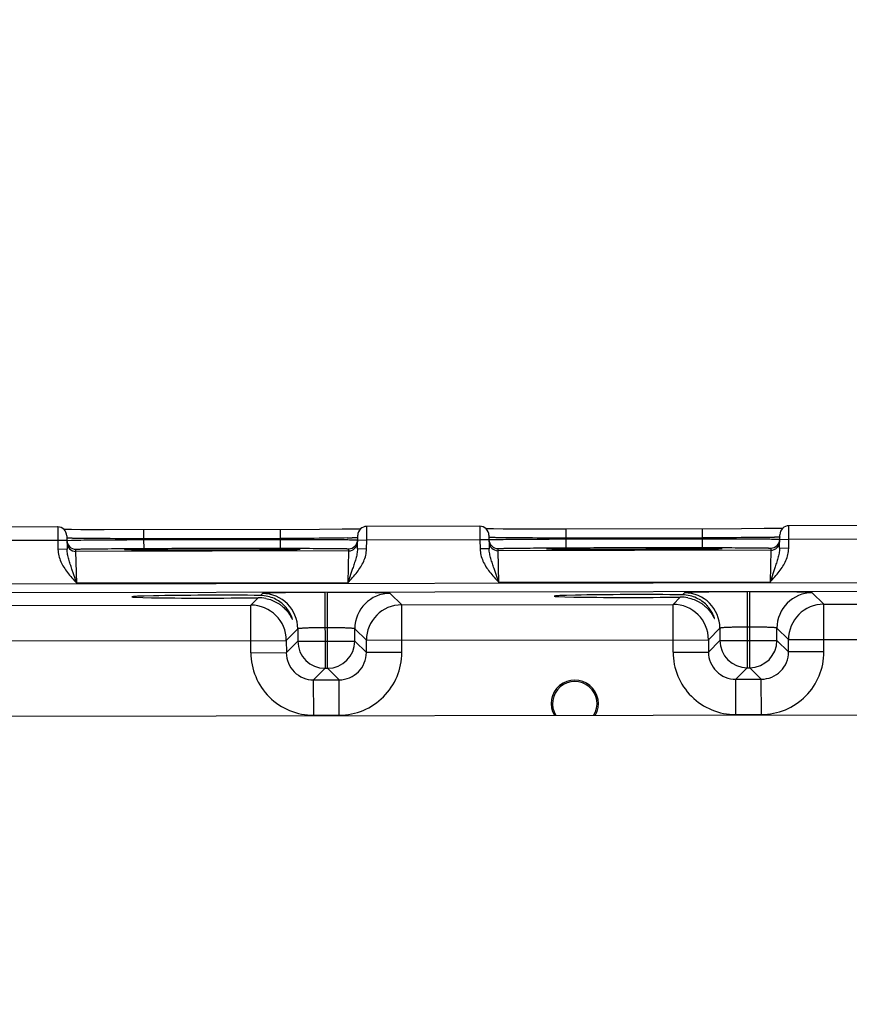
# Model space of a CAD drawing. Header units: inches. Extents: x 0 to 34, y 0 to 22.
# Tile 56 of 71: x 11.1 to 12.9, y 17.7 to 19.8. Entities that reach past the tile are written whole.
import ezdxf

# ---------------------------------------------------------------- set-up
doc = ezdxf.new("R2010")
doc.units = ezdxf.units.IN
doc.header["$LTSCALE"] = 1.87
doc.header["$MEASUREMENT"] = 0
doc.layers.get('0').update_dxf_attribs({"linetype": 'CONTINUOUS'})
doc.layers.add('DETAIL', color=7, linetype='CONTINUOUS')
doc.layers.add('DIMENSIONS', color=7, linetype='CONTINUOUS')
doc.styles.get("Standard").update_dxf_attribs({"font": 'txt', "width": 0.8})
doc.dimstyles.new('DIMSTYLE_1', dxfattribs={"dimtxt": 0.125, "dimasz": 0.18, "dimexe": 0.18, "dimexo": 0.0625, "dimgap": 0.09, "dimtad": 0, "dimtih": 1, "dimtoh": 1, "dimdec": 3, "dimzin": 4, "dimdsep": 46, "dimtxsty": 'STANDARD', "dimblk": '_FILLED', "dimblk1": '_FILLED', "dimblk2": '_FILLED', "dimcen": 0.09, "dimadec": 0, "dimazin": 0, "dimtp": 0.01, "dimtm": 0.01, "dimtfac": 1, "dimtdec": 3, "dimtofl": 0, "dimtmove": 0, "dimatfit": 3, "dimldrblk": '_FILLED', "dimfxl": 1, "dimtolj": 1, "dimtzin": 4, "dimarcsym": 0})

# ---------------------------------------------------------------- blocks, each defined once
blk = doc.blocks.new('*D32')
at = {"layer": 'DIMENSIONS', "color": 2, "linetype": 'CONTINUOUS'}
blk.add_line((16.1729, 17.6606), (16.1702, 19.3925), dxfattribs=at)
at = {"layer": 'DIMENSIONS', "color": 2, "linetype": 'CONTINUOUS', "insert": (16.1076, 19.4549), "char_height": 0.125, "width": 1.325, "attachment_point": 1, "rotation": 90.0887, "line_spacing_factor": 0.9}
blk.add_mtext('9.665{\\Ftxt.shx;\\W1.000000;\\H0.125000; }[245.5]', dxfattribs=at)
blk = doc.blocks.new('_FILLED')
at = {"color": 0, "linetype": 'BYBLOCK'}
blk.add_solid([(0, 0), (-1, 0.174), (-1, -0.174)], dxfattribs=at)
blk = doc.blocks.new('*D33')
at = {"layer": 'DIMENSIONS', "color": 2, "linetype": 'CONTINUOUS'}
blk.add_line((17.0552, 17.8194), (17.0527, 19.3938), dxfattribs=at)
at = {"layer": 'DIMENSIONS', "color": 2, "linetype": 'CONTINUOUS', "insert": (16.9901, 19.4562), "char_height": 0.125, "width": 1.525, "attachment_point": 1, "rotation": 90.0887, "line_spacing_factor": 0.9}
blk.add_mtext('10.548{\\Ftxt.shx;\\W1.000000;\\H0.125000; }[267.92]', dxfattribs=at)

msp = doc.modelspace()

# ---------------------------------------------------------------- linework, layer by layer
at = {"color": 7, "linetype": 'CONTINUOUS'}
for p, q in [((11.1763, 18.7126), (10.9273, 18.7122)), ((11.1763, 18.7126), (11.1765, 18.6826)), ((11.1949, 18.7069), (11.1902, 18.707)), ((11.2066, 18.7067), (11.1949, 18.7069)), ((11.2276, 18.7065), (11.2066, 18.7067)), ((11.2786, 18.7062), (11.2276, 18.7065)), ((11.7531, 18.707), (11.2786, 18.7062)), ((11.3664, 18.6865), (11.3664, 18.7062)), ((11.6672, 18.687), (11.6672, 18.7067)), ((11.803, 18.7074), (11.7531, 18.707)), ((11.8285, 18.7077), (11.803, 18.7074)), ((11.8396, 18.7079), (11.8285, 18.7077)), ((11.8434, 18.708), (11.8396, 18.7079)), ((11.8571, 18.6836), (11.8573, 18.7136)), ((12.1063, 18.714), (11.8573, 18.7136)), ((12.1063, 18.714), (12.1065, 18.684)), ((12.1249, 18.7083), (12.1202, 18.7084)), ((12.1366, 18.7081), (12.1249, 18.7083)), ((12.1576, 18.7079), (12.1366, 18.7081)), ((12.2085, 18.7077), (12.1576, 18.7079)), ((12.2964, 18.7076), (12.2085, 18.7077)), ((12.6831, 18.7084), (12.2964, 18.7076)), ((12.2964, 18.688), (12.2964, 18.7076)), ((12.5972, 18.6884), (12.5972, 18.7081)), ((12.733, 18.7088), (12.6831, 18.7084)), ((12.7585, 18.7091), (12.733, 18.7088)), ((12.7696, 18.7093), (12.7585, 18.7091)), ((12.7734, 18.7094), (12.7696, 18.7093)), ((12.7871, 18.6851), (12.7873, 18.7151)), ((13.0363, 18.7155), (12.7873, 18.7151)), ((11.1765, 18.6826), (10.9271, 18.6822)), ((11.1965, 18.683), (11.1765, 18.6826)), ((11.1765, 18.6826), (11.1769, 18.6628)), ((11.1963, 18.693), (11.1969, 18.6632)), ((11.1965, 18.683), (11.2067, 18.6834)), ((11.2067, 18.6834), (11.2085, 18.6834)), ((11.6672, 18.687), (11.3664, 18.6865)), ((11.3664, 18.6865), (11.3664, 18.6846)), ((11.3664, 18.6846), (11.6672, 18.6851)), ((11.3665, 18.665), (11.3664, 18.6846)), ((11.6672, 18.687), (11.6672, 18.6851)), ((11.6672, 18.6654), (11.6672, 18.6851)), ((11.8269, 18.6884), (11.8252, 18.6884)), ((11.8368, 18.6642), (11.8373, 18.6939)), ((11.8371, 18.6839), (11.8571, 18.6836)), ((11.8373, 18.6939), (11.8373, 18.6944)), ((11.8568, 18.6639), (11.8571, 18.6836)), ((12.1065, 18.684), (11.8571, 18.6836)), ((12.1265, 18.6844), (12.1065, 18.684)), ((12.1065, 18.684), (12.1069, 18.6643)), ((12.1263, 18.6944), (12.1269, 18.6646)), ((12.1265, 18.6845), (12.1367, 18.6848)), ((12.1367, 18.6848), (12.1385, 18.6849)), ((12.5972, 18.6884), (12.2964, 18.688)), ((12.2964, 18.688), (12.2964, 18.6861)), ((12.2964, 18.6861), (12.5972, 18.6865)), ((12.2965, 18.6664), (12.2964, 18.6861)), ((12.5972, 18.6884), (12.5972, 18.6865)), ((12.5972, 18.6669), (12.5972, 18.6865)), ((12.7569, 18.6899), (12.7552, 18.6898)), ((12.7668, 18.6656), (12.7673, 18.6954)), ((12.7671, 18.6854), (12.7871, 18.6851)), ((12.7868, 18.6653), (12.7871, 18.6851)), ((13.0365, 18.6855), (12.7871, 18.6851)), ((11.1969, 18.6632), (11.1769, 18.6628)), ((11.2166, 18.6587), (11.2165, 18.6634)), ((11.8171, 18.6597), (11.2166, 18.6587)), ((11.3425, 18.6623), (11.3368, 18.6625)), ((11.3575, 18.6621), (11.3425, 18.6623)), ((11.3484, 18.6649), (11.3665, 18.665)), ((11.389, 18.6619), (11.3575, 18.6621)), ((11.3665, 18.665), (11.6672, 18.6654)), ((11.4466, 18.6617), (11.389, 18.6619)), ((11.5421, 18.6617), (11.4466, 18.6617)), ((11.621, 18.6621), (11.5421, 18.6617)), ((11.6639, 18.6625), (11.621, 18.6621)), ((11.684, 18.6628), (11.6639, 18.6625)), ((11.6672, 18.6654), (11.6853, 18.6654)), ((11.6948, 18.663), (11.684, 18.6628)), ((11.7001, 18.6631), (11.6948, 18.663)), ((11.7041, 18.6632), (11.7001, 18.6631)), ((11.8171, 18.6597), (11.8156, 18.5897)), ((11.8172, 18.6644), (11.8171, 18.6597)), ((11.8568, 18.6639), (11.8368, 18.6642)), ((12.1269, 18.6646), (12.1069, 18.6643)), ((12.1466, 18.6602), (12.1465, 18.6649)), ((12.7471, 18.6611), (12.1466, 18.6602)), ((12.1483, 18.5902), (12.1466, 18.6602)), ((12.2725, 18.6638), (12.2668, 18.6639)), ((12.2875, 18.6636), (12.2725, 18.6638)), ((12.2784, 18.6664), (12.2965, 18.6664)), ((12.319, 18.6633), (12.2875, 18.6636)), ((12.2965, 18.6664), (12.5972, 18.6669)), ((12.3766, 18.6631), (12.319, 18.6633)), ((12.4721, 18.6632), (12.3766, 18.6631)), ((12.551, 18.6635), (12.4721, 18.6632)), ((12.5939, 18.6639), (12.551, 18.6635)), ((12.614, 18.6642), (12.5939, 18.6639)), ((12.5972, 18.6669), (12.6153, 18.6669)), ((12.6248, 18.6644), (12.614, 18.6642)), ((12.6301, 18.6645), (12.6248, 18.6644)), ((12.6341, 18.6647), (12.6301, 18.6645)), ((12.7471, 18.6611), (12.7456, 18.5911)), ((12.7472, 18.6658), (12.7471, 18.6611)), ((12.7868, 18.6653), (12.7668, 18.6656)), ((11.2183, 18.5887), (11.2166, 18.6587)), ((11.2183, 18.5887), (11.2077, 18.6198)), ((11.8261, 18.6207), (11.8156, 18.5897)), ((12.1483, 18.5902), (12.1377, 18.6212)), ((12.7561, 18.6221), (12.7456, 18.5911)), ((16.6156, 18.5949), (9.2254, 18.5835)), ((16.6157, 18.5759), (9.2254, 18.5645)), ((11.8156, 18.5897), (11.2183, 18.5887)), ((12.7456, 18.5911), (12.1483, 18.5902)), ((11.618, 18.5565), (11.6019, 18.5404)), ((11.6272, 18.5658), (11.623, 18.5615)), ((11.7652, 18.5683), (11.7655, 18.401)), ((11.771, 18.401), (11.7708, 18.5684)), ((11.9342, 18.5409), (11.9088, 18.5662)), ((12.548, 18.5579), (12.5319, 18.5418)), ((12.5572, 18.5672), (12.553, 18.563)), ((12.6952, 18.5698), (12.6955, 18.4024)), ((12.701, 18.4024), (12.7008, 18.5698)), ((12.8642, 18.5423), (12.8388, 18.5676)), ((11.0042, 18.5394), (11.6019, 18.5404)), ((11.6021, 18.4353), (11.6019, 18.5404)), ((11.9342, 18.5409), (12.5319, 18.5418)), ((11.9343, 18.4359), (11.9342, 18.5409)), ((12.5321, 18.4368), (12.5319, 18.5418)), ((12.8642, 18.5423), (13.4619, 18.5432)), ((12.8643, 18.4373), (12.8642, 18.5423)), ((11.7053, 18.4879), (11.68, 18.4625)), ((11.7053, 18.4879), (11.7054, 18.4609)), ((11.7709, 18.4904), (11.7653, 18.4904)), ((11.8309, 18.4611), (11.8309, 18.4881)), ((11.8563, 18.4628), (11.8309, 18.4881)), ((12.6353, 18.4893), (12.61, 18.4639)), ((12.6353, 18.4893), (12.6354, 18.4623)), ((12.7009, 18.4918), (12.6953, 18.4918)), ((12.7609, 18.4625), (12.7609, 18.4895)), ((12.7863, 18.4642), (12.7609, 18.4895)), ((12.7863, 18.4642), (13.54, 18.4654)), ((12.7863, 18.4372), (12.7863, 18.4642)), ((10.9263, 18.4613), (11.68, 18.4625)), ((11.68, 18.4625), (11.6801, 18.4355)), ((11.7054, 18.4609), (11.6801, 18.4355)), ((11.7054, 18.4609), (11.8309, 18.4611)), ((11.8309, 18.4611), (11.8563, 18.4357)), ((11.8563, 18.4628), (12.61, 18.4639)), ((11.8563, 18.4357), (11.8563, 18.4628)), ((12.61, 18.4639), (12.6101, 18.4369)), ((12.6354, 18.4623), (12.6101, 18.4369)), ((12.6354, 18.4623), (12.7609, 18.4625)), ((12.7609, 18.4625), (12.7863, 18.4372)), ((11.6021, 18.4353), (11.6801, 18.4355)), ((11.9343, 18.4359), (11.8563, 18.4357)), ((12.5321, 18.4368), (12.6101, 18.4369)), ((12.8643, 18.4373), (12.7863, 18.4372)), ((11.7655, 18.401), (11.7401, 18.3756)), ((11.7655, 18.401), (11.771, 18.401)), ((11.771, 18.401), (11.7964, 18.3757)), ((12.6955, 18.4024), (12.6701, 18.377)), ((12.6955, 18.4024), (12.701, 18.4024)), ((12.701, 18.4024), (12.7264, 18.3771)), ((11.7401, 18.3756), (11.7964, 18.3757)), ((11.7403, 18.2976), (11.7401, 18.3756)), ((11.7966, 18.2977), (11.7964, 18.3757)), ((12.6701, 18.377), (12.7264, 18.3771)), ((12.6703, 18.299), (12.6701, 18.377)), ((12.7266, 18.2991), (12.7264, 18.3771)), ((16.4507, 18.3035), (9.3641, 18.2925)), ((11.7403, 18.2976), (11.7966, 18.2977)), ((12.6703, 18.299), (12.7266, 18.2991))]:
    msp.add_line(p, q, dxfattribs=at)
for points in [[(11.3368, 18.6625), (11.3322, 18.6626), (11.3304, 18.6626), (11.3288, 18.6627), (11.3275, 18.6627), (11.3265, 18.6628), (11.3258, 18.6628), (11.3257, 18.6628)], [(11.7083, 18.6634), (11.7083, 18.6634), (11.7082, 18.6634), (11.7077, 18.6634), (11.7068, 18.6633), (11.7056, 18.6633), (11.7041, 18.6632)], [(12.2668, 18.6639), (12.2622, 18.664), (12.2604, 18.6641), (12.2588, 18.6641), (12.2575, 18.6642), (12.2565, 18.6642), (12.2558, 18.6642), (12.2557, 18.6642)], [(12.6383, 18.6649), (12.6383, 18.6649), (12.6382, 18.6649), (12.6377, 18.6648), (12.6368, 18.6648), (12.6356, 18.6647), (12.6341, 18.6647)]]:
    msp.add_lwpolyline(points, dxfattribs=at)
for centre, radius, start, end in [((11.1763, 18.6926), 0.02, 1.0905, 90.0897), ((11.8573, 18.6936), 0.02, 90.0883, 177.6525), ((12.1063, 18.694), 0.02, 1.0905, 90.0897), ((12.7873, 18.6951), 0.02, 90.0877, 179.0869), ((11.2165, 18.6834), 0.02, 181.089, 270.0889), ((11.787, 20.3709), 1.6829, 270.9338, 271.3004), ((11.8171, 18.6844), 0.02, 270.0886, 359.0884), ((12.1465, 18.6849), 0.02, 181.089, 270.0889), ((12.717, 20.3723), 1.6829, 270.9338, 271.3004), ((12.7471, 18.6858), 0.02, 270.0886, 359.0884), ((11.2166, 18.6787), 0.02, 181.0898, 270.0899), ((11.3897, 16.2228), 2.4415, 90.953, 91.0753), ((11.3803, 20.9791), 2.3171, 269.0988, 269.2277), ((11.4416, 12.7082), 5.9565, 90.52637, 90.88941), ((11.4133, 23.5583), 4.8964, 269.2487, 269.6904), ((11.537, 1.3254), 17.3396, 90.06665, 90.49625), ((11.4833, 36.0013), 17.3397, 269.6812, 270.11079), ((11.5504, 1.3254), 17.3397, 89.68119, 90.11079), ((11.4967, 36.0013), 17.3396, 270.06665, 270.49625), ((11.6204, 13.7684), 4.8965, 89.2487, 89.6904), ((11.5921, 24.6185), 5.9565, 270.52637, 270.88941), ((11.6534, 16.3475), 2.3172, 89.0988, 89.2277), ((11.644, 21.1039), 2.4415, 270.953, 271.0753), ((11.8171, 18.6797), 0.02, 270.0876, 359.0877), ((12.1466, 18.6802), 0.02, 181.0898, 270.0899), ((12.3197, 16.2242), 2.4415, 90.953, 91.0753), ((12.3103, 20.9806), 2.3171, 269.0988, 269.2277), ((12.3716, 12.7096), 5.9565, 90.52637, 90.88941), ((12.3433, 23.5597), 4.8964, 269.2487, 269.6904), ((12.467, 1.3269), 17.3396, 90.06665, 90.49625), ((12.4133, 36.0028), 17.3397, 269.6812, 270.11079), ((12.4804, 1.3268), 17.3397, 89.68119, 90.11079), ((12.4267, 36.0027), 17.3396, 270.06665, 270.49625), ((12.5504, 13.7699), 4.8965, 89.2487, 89.6904), ((12.5221, 24.62), 5.9565, 270.52637, 270.88941), ((12.5834, 16.3489), 2.3172, 89.0988, 89.2277), ((12.574, 21.1054), 2.4415, 270.953, 271.0753), ((12.7471, 18.6811), 0.02, 270.0876, 359.0877), ((11.6191, 18.4752), 0.0813, 79.0019, 90.7796), ((11.6273, 18.4877), 0.078, 0.1097, 90.0678), ((11.9089, 18.4882), 0.078, 90.1096, 180.0678), ((12.5491, 18.4766), 0.0813, 79.0019, 90.7796), ((12.5573, 18.4892), 0.078, 0.1097, 90.0678), ((12.8389, 18.4896), 0.078, 90.1096, 180.0678), ((11.602, 18.4623), 0.078, 0.1097, 90.0678), ((11.9343, 18.4629), 0.078, 90.1096, 180.0678), ((12.532, 18.4638), 0.078, 0.1097, 90.0678), ((12.8643, 18.4643), 0.078, 90.1096, 180.0678), ((11.7654, 18.461), 0.06, 180.1096, 270.0678), ((11.7709, 18.461), 0.06, 270.1097, 0.0678), ((12.6954, 18.4624), 0.06, 180.1096, 270.0678), ((12.7009, 18.4624), 0.06, 270.1097, 0.0678), ((11.74, 18.4356), 0.138, 180.0853, 270.0922), ((11.74, 18.4355), 0.06, 180.0562, 270.1232), ((11.7964, 18.4356), 0.06, 270.0562, 0.1232), ((11.7964, 18.4356), 0.138, 270.0853, 0.0922), ((12.67, 18.437), 0.138, 180.0853, 270.0922), ((12.67, 18.437), 0.06, 180.0562, 270.1232), ((12.7264, 18.437), 0.06, 270.0562, 0.1232), ((12.7264, 18.4371), 0.138, 270.0853, 0.0922), ((12.3155, 18.3231), 0.052, 330.1088, 210.0687), ((12.3155, 18.3231), 0.049, 328.0606, 212.1169)]:
    msp.add_arc(centre, radius, start, end, dxfattribs=at)
for centre in [(11.517, 18.5589), (12.447, 18.5603)]:
    msp.add_ellipse(centre, major_axis=(0.1771, 0.0003), ratio=0.017455, start_param=0.92934, end_param=5.318939, dxfattribs=at)
for points, knots in [([(11.2192, 18.6873), (11.2175, 18.6873), (11.2144, 18.6873), (11.21, 18.6874), (11.2062, 18.6875), (11.2031, 18.6876), (11.2005, 18.6876), (11.1986, 18.6877), (11.1974, 18.6878), (11.1968, 18.6878), (11.1966, 18.6879), (11.1965, 18.6879)], [0, 0, 0, 0, 0.218733, 0.411895, 0.578748, 0.718658, 0.831094, 0.915635, 0.971977, 0.989523, 1, 1, 1, 1]), ([(11.2085, 18.6834), (11.217, 18.6836), (11.2378, 18.6838), (11.2738, 18.6841), (11.318, 18.6844), (11.3498, 18.6846), (11.3664, 18.6846)], [0, 0, 0, 0, 0.160816, 0.395688, 0.683895, 1, 1, 1, 1]), ([(11.3664, 18.6865), (11.3381, 18.6866), (11.298, 18.6866), (11.2489, 18.6869), (11.2282, 18.6871), (11.2192, 18.6873)], [0, 0, 0, 0, 0.577297, 0.816457, 1, 1, 1, 1]), ([(11.8144, 18.6882), (11.8054, 18.688), (11.7847, 18.6878), (11.7356, 18.6873), (11.6955, 18.6871), (11.6672, 18.687)], [0, 0, 0, 0, 0.183538, 0.422697, 1, 1, 1, 1]), ([(11.6672, 18.6851), (11.678, 18.6851), (11.6993, 18.6851), (11.7303, 18.685), (11.7548, 18.6849), (11.773, 18.6848), (11.7852, 18.6848), (11.7964, 18.6847), (11.8063, 18.6846), (11.815, 18.6845), (11.8223, 18.6844), (11.8274, 18.6844), (11.8309, 18.6843), (11.8328, 18.6843), (11.8345, 18.6842), (11.8357, 18.6842), (11.8365, 18.6841), (11.8369, 18.6841), (11.8371, 18.6841)], [0, 0, 0, 0, 0.191621, 0.376146, 0.546739, 0.62481, 0.697082, 0.762885, 0.821607, 0.872706, 0.915707, 0.950213, 0.964178, 0.975906, 0.98537, 0.992549, 0.997428, 1, 1, 1, 1]), ([(11.8372, 18.6889), (11.8372, 18.6889), (11.8371, 18.6889), (11.837, 18.6889), (11.8368, 18.6888), (11.8365, 18.6888), (11.8362, 18.6888), (11.8355, 18.6887), (11.8345, 18.6887), (11.8331, 18.6886), (11.8313, 18.6886), (11.8292, 18.6885), (11.8277, 18.6885), (11.8269, 18.6884)], [0, 0, 0, 0, 0.004861, 0.017034, 0.036943, 0.064647, 0.100157, 0.14347, 0.253434, 0.394357, 0.565983, 0.76799, 1, 1, 1, 1]), ([(12.1492, 18.6887), (12.1475, 18.6887), (12.1444, 18.6888), (12.14, 18.6889), (12.1362, 18.6889), (12.1331, 18.689), (12.1305, 18.6891), (12.1286, 18.6892), (12.1274, 18.6892), (12.1268, 18.6893), (12.1266, 18.6893), (12.1265, 18.6893)], [0, 0, 0, 0, 0.218733, 0.411895, 0.578748, 0.718658, 0.831094, 0.915635, 0.971977, 0.989523, 1, 1, 1, 1]), ([(12.1385, 18.6849), (12.147, 18.685), (12.1678, 18.6853), (12.2038, 18.6856), (12.248, 18.6859), (12.2798, 18.686), (12.2964, 18.6861)], [0, 0, 0, 0, 0.160816, 0.395688, 0.683895, 1, 1, 1, 1]), ([(12.2964, 18.688), (12.2681, 18.688), (12.228, 18.6881), (12.1789, 18.6884), (12.1582, 18.6886), (12.1492, 18.6887)], [0, 0, 0, 0, 0.577297, 0.816457, 1, 1, 1, 1]), ([(12.7444, 18.6896), (12.7354, 18.6895), (12.7147, 18.6892), (12.6656, 18.6888), (12.6255, 18.6885), (12.5972, 18.6884)], [0, 0, 0, 0, 0.183538, 0.422697, 1, 1, 1, 1]), ([(12.5972, 18.6865), (12.608, 18.6865), (12.6293, 18.6865), (12.6603, 18.6864), (12.6848, 18.6863), (12.703, 18.6863), (12.7152, 18.6862), (12.7264, 18.6861), (12.7363, 18.686), (12.745, 18.686), (12.7523, 18.6859), (12.7574, 18.6858), (12.7609, 18.6857), (12.7628, 18.6857), (12.7644, 18.6856), (12.7657, 18.6856), (12.7665, 18.6856), (12.7669, 18.6855), (12.7671, 18.6855)], [0, 0, 0, 0, 0.191621, 0.376146, 0.546739, 0.62481, 0.697082, 0.762885, 0.821607, 0.872706, 0.915707, 0.950213, 0.964178, 0.975906, 0.98537, 0.992549, 0.997428, 1, 1, 1, 1]), ([(12.7672, 18.6904), (12.7672, 18.6904), (12.7671, 18.6903), (12.767, 18.6903), (12.7668, 18.6903), (12.7665, 18.6902), (12.7662, 18.6902), (12.7655, 18.6902), (12.7645, 18.6901), (12.7631, 18.6901), (12.7613, 18.69), (12.7592, 18.6899), (12.7577, 18.6899), (12.7569, 18.6899)], [0, 0, 0, 0, 0.004861, 0.017034, 0.036943, 0.064647, 0.100157, 0.14347, 0.253434, 0.394357, 0.565983, 0.76799, 1, 1, 1, 1]), ([(11.1769, 18.6628), (11.177, 18.6582), (11.1783, 18.6489), (11.1829, 18.6357), (11.1896, 18.6234), (11.195, 18.6158), (11.1978, 18.6121)], [0, 0, 0, 0, 0.249783, 0.499736, 0.749821, 1, 1, 1, 1]), ([(11.2077, 18.6198), (11.2065, 18.6234), (11.2041, 18.6305), (11.2007, 18.6412), (11.1979, 18.6521), (11.1969, 18.6595), (11.1969, 18.6632)], [0, 0, 0, 0, 0.254147, 0.504109, 0.75182, 1, 1, 1, 1]), ([(11.2165, 18.6634), (11.2165, 18.6634), (11.2166, 18.6635), (11.2166, 18.6635), (11.2168, 18.6635), (11.217, 18.6635), (11.2175, 18.6636), (11.2181, 18.6636), (11.219, 18.6637), (11.22, 18.6637), (11.2213, 18.6638), (11.2233, 18.6638), (11.2263, 18.6639), (11.2304, 18.664), (11.2353, 18.6641), (11.2387, 18.6641), (11.2406, 18.6642)], [0, 0, 0, 0, 0.001397, 0.004555, 0.009645, 0.016707, 0.036784, 0.064816, 0.100786, 0.144641, 0.196325, 0.255779, 0.397699, 0.569638, 0.770752, 1, 1, 1, 1]), ([(11.2406, 18.6642), (11.2474, 18.6643), (11.2629, 18.6645), (11.2989, 18.6647), (11.3279, 18.6649), (11.3484, 18.6649)], [0, 0, 0, 0, 0.191889, 0.430397, 1, 1, 1, 1]), ([(11.3439, 18.6638), (11.3423, 18.6638), (11.3393, 18.6638), (11.3351, 18.6637), (11.3315, 18.6636), (11.3286, 18.6635), (11.3266, 18.6634), (11.3253, 18.6633), (11.3245, 18.6633), (11.3239, 18.6632), (11.3236, 18.6632), (11.323, 18.663), (11.3236, 18.6629), (11.3239, 18.6629), (11.3245, 18.6628), (11.3253, 18.6628), (11.3266, 18.6627), (11.3286, 18.6627), (11.3315, 18.6626), (11.3351, 18.6625), (11.3393, 18.6624), (11.3423, 18.6623), (11.3439, 18.6623)], [0, 0, 0, 0, 0.115401, 0.216241, 0.302153, 0.372861, 0.428137, 0.449921, 0.467779, 0.481705, 0.491698, 0.499995, 0.508293, 0.518287, 0.532214, 0.550072, 0.571856, 0.627134, 0.697843, 0.783757, 0.884598, 1, 1, 1, 1]), ([(11.6853, 18.6654), (11.7058, 18.6655), (11.7348, 18.6654), (11.7708, 18.6652), (11.7862, 18.6651), (11.7931, 18.665)], [0, 0, 0, 0, 0.569609, 0.808115, 1, 1, 1, 1]), ([(11.6898, 18.6629), (11.6914, 18.6629), (11.6944, 18.6629), (11.6986, 18.663), (11.7021, 18.6631), (11.7051, 18.6632), (11.7071, 18.6633), (11.7084, 18.6634), (11.7092, 18.6634), (11.7098, 18.6635), (11.7101, 18.6635), (11.7107, 18.6636), (11.7101, 18.6638), (11.7098, 18.6638), (11.7092, 18.6639), (11.7084, 18.6639), (11.7071, 18.664), (11.7051, 18.664), (11.7021, 18.6641), (11.6986, 18.6642), (11.6944, 18.6643), (11.6914, 18.6644), (11.6898, 18.6644)], [0, 0, 0, 0, 0.115401, 0.216241, 0.302154, 0.372862, 0.428139, 0.449924, 0.467781, 0.481707, 0.491701, 0.499998, 0.508295, 0.51829, 0.532216, 0.550074, 0.571858, 0.627135, 0.697844, 0.783757, 0.884598, 1, 1, 1, 1]), ([(11.7931, 18.665), (11.795, 18.665), (11.7984, 18.665), (11.8033, 18.6649), (11.8074, 18.6648), (11.8104, 18.6647), (11.8124, 18.6647), (11.8136, 18.6646), (11.8147, 18.6646), (11.8156, 18.6645), (11.8162, 18.6645), (11.8167, 18.6645), (11.8169, 18.6644), (11.8171, 18.6644), (11.8171, 18.6644), (11.8172, 18.6644), (11.8172, 18.6644)], [0, 0, 0, 0, 0.229245, 0.430365, 0.6023, 0.74422, 0.803677, 0.85536, 0.899213, 0.935184, 0.963222, 0.983299, 0.990357, 0.995444, 0.998602, 1, 1, 1, 1]), ([(11.8368, 18.6642), (11.8368, 18.6605), (11.8358, 18.6531), (11.8331, 18.6422), (11.8297, 18.6315), (11.8273, 18.6243), (11.8261, 18.6207)], [0, 0, 0, 0, 0.24818, 0.495892, 0.745855, 1, 1, 1, 1]), ([(11.836, 18.6131), (11.8388, 18.6168), (11.8442, 18.6244), (11.8508, 18.6367), (11.8555, 18.6499), (11.8567, 18.6592), (11.8568, 18.6639)], [0, 0, 0, 0, 0.250179, 0.500264, 0.750217, 1, 1, 1, 1]), ([(12.1069, 18.6643), (12.107, 18.6596), (12.1083, 18.6503), (12.1129, 18.6371), (12.1196, 18.6248), (12.125, 18.6172), (12.1278, 18.6136)], [0, 0, 0, 0, 0.249783, 0.499736, 0.749821, 1, 1, 1, 1]), ([(12.1377, 18.6212), (12.1365, 18.6248), (12.1341, 18.6319), (12.1307, 18.6427), (12.1279, 18.6535), (12.1269, 18.6609), (12.1269, 18.6646)], [0, 0, 0, 0, 0.254147, 0.504109, 0.75182, 1, 1, 1, 1]), ([(12.1465, 18.6649), (12.1465, 18.6649), (12.1466, 18.6649), (12.1466, 18.6649), (12.1468, 18.6649), (12.147, 18.665), (12.1475, 18.665), (12.1481, 18.6651), (12.149, 18.6651), (12.15, 18.6652), (12.1513, 18.6652), (12.1533, 18.6653), (12.1563, 18.6653), (12.1604, 18.6654), (12.1653, 18.6655), (12.1687, 18.6656), (12.1706, 18.6656)], [0, 0, 0, 0, 0.001397, 0.004555, 0.009645, 0.016707, 0.036784, 0.064816, 0.100786, 0.144641, 0.196325, 0.255779, 0.397699, 0.569638, 0.770752, 1, 1, 1, 1]), ([(12.1706, 18.6656), (12.1774, 18.6657), (12.1929, 18.6659), (12.2289, 18.6662), (12.2579, 18.6663), (12.2784, 18.6664)], [0, 0, 0, 0, 0.191889, 0.430397, 1, 1, 1, 1]), ([(12.2739, 18.6653), (12.2723, 18.6653), (12.2693, 18.6652), (12.2651, 18.6651), (12.2615, 18.665), (12.2586, 18.6649), (12.2566, 18.6648), (12.2553, 18.6647), (12.2545, 18.6647), (12.2539, 18.6646), (12.2536, 18.6646), (12.253, 18.6645), (12.2536, 18.6644), (12.2539, 18.6643), (12.2545, 18.6643), (12.2553, 18.6642), (12.2566, 18.6642), (12.2586, 18.6641), (12.2615, 18.664), (12.2651, 18.6639), (12.2693, 18.6638), (12.2723, 18.6638), (12.2739, 18.6638)], [0, 0, 0, 0, 0.115401, 0.216241, 0.302153, 0.372861, 0.428137, 0.449921, 0.467779, 0.481705, 0.491698, 0.499995, 0.508293, 0.518287, 0.532214, 0.550072, 0.571856, 0.627134, 0.697843, 0.783757, 0.884598, 1, 1, 1, 1]), ([(12.6153, 18.6669), (12.6358, 18.6669), (12.6648, 18.6669), (12.7008, 18.6667), (12.7162, 18.6665), (12.7231, 18.6665)], [0, 0, 0, 0, 0.569609, 0.808115, 1, 1, 1, 1]), ([(12.6198, 18.6643), (12.6214, 18.6643), (12.6244, 18.6644), (12.6286, 18.6645), (12.6321, 18.6646), (12.6351, 18.6647), (12.6371, 18.6648), (12.6384, 18.6648), (12.6392, 18.6649), (12.6398, 18.6649), (12.6401, 18.665), (12.6407, 18.6651), (12.6401, 18.6652), (12.6398, 18.6652), (12.6392, 18.6653), (12.6384, 18.6653), (12.6371, 18.6654), (12.6351, 18.6655), (12.6321, 18.6656), (12.6286, 18.6657), (12.6244, 18.6657), (12.6214, 18.6658), (12.6198, 18.6658)], [0, 0, 0, 0, 0.115401, 0.216241, 0.302154, 0.372862, 0.428139, 0.449924, 0.467781, 0.481707, 0.491701, 0.499998, 0.508295, 0.51829, 0.532216, 0.550074, 0.571858, 0.627135, 0.697844, 0.783757, 0.884598, 1, 1, 1, 1]), ([(12.7231, 18.6665), (12.725, 18.6664), (12.7284, 18.6664), (12.7333, 18.6663), (12.7374, 18.6662), (12.7404, 18.6662), (12.7424, 18.6661), (12.7436, 18.6661), (12.7447, 18.666), (12.7456, 18.666), (12.7462, 18.6659), (12.7467, 18.6659), (12.7469, 18.6659), (12.7471, 18.6658), (12.7471, 18.6658), (12.7472, 18.6658), (12.7472, 18.6658)], [0, 0, 0, 0, 0.229245, 0.430365, 0.6023, 0.74422, 0.803677, 0.85536, 0.899213, 0.935184, 0.963222, 0.983299, 0.990357, 0.995444, 0.998602, 1, 1, 1, 1]), ([(12.7668, 18.6656), (12.7668, 18.6619), (12.7658, 18.6545), (12.7631, 18.6437), (12.7597, 18.6329), (12.7573, 18.6258), (12.7561, 18.6221)], [0, 0, 0, 0, 0.24818, 0.495892, 0.745855, 1, 1, 1, 1]), ([(12.766, 18.6146), (12.7688, 18.6182), (12.7742, 18.6259), (12.7808, 18.6382), (12.7855, 18.6514), (12.7867, 18.6607), (12.7868, 18.6653)], [0, 0, 0, 0, 0.250179, 0.500264, 0.750217, 1, 1, 1, 1]), ([(11.6934, 18.5092), (11.6934, 18.5094), (11.6933, 18.5099), (11.693, 18.5108), (11.6926, 18.512), (11.6921, 18.5135), (11.6915, 18.5152), (11.6904, 18.5178), (11.6886, 18.5213), (11.6862, 18.5257), (11.6831, 18.5303), (11.6796, 18.5348), (11.6741, 18.5409), (11.6657, 18.548), (11.6536, 18.5551), (11.6391, 18.5601), (11.6285, 18.5614), (11.623, 18.5615)], [0, 0, 0, 0, 0.00566, 0.01559, 0.029323, 0.046301, 0.065984, 0.0879, 0.136966, 0.191318, 0.249661, 0.311271, 0.37577, 0.512857, 0.661371, 0.823006, 1, 1, 1, 1]), ([(11.7652, 18.5683), (11.7563, 18.5683), (11.7389, 18.5683), (11.7175, 18.5681), (11.701, 18.568), (11.6895, 18.5678), (11.6788, 18.5677), (11.6688, 18.5675), (11.6597, 18.5673), (11.6517, 18.5671), (11.6447, 18.5669), (11.6395, 18.5667), (11.636, 18.5666), (11.6338, 18.5665), (11.632, 18.5664), (11.6304, 18.5662), (11.6292, 18.5661), (11.6283, 18.566), (11.6278, 18.5659), (11.6275, 18.5659), (11.6274, 18.5658), (11.6273, 18.5658), (11.6272, 18.5658)], [0, 0, 0, 0, 0.192888, 0.378526, 0.466428, 0.549938, 0.628268, 0.700685, 0.766502, 0.825107, 0.875942, 0.91854, 0.936617, 0.952493, 0.966132, 0.977501, 0.986574, 0.993339, 0.995855, 0.997794, 0.999167, 1, 1, 1, 1]), ([(11.6346, 18.555), (11.6392, 18.5541), (11.648, 18.5516), (11.6581, 18.5468), (11.6652, 18.5423), (11.6699, 18.5387), (11.6742, 18.535), (11.6781, 18.5312), (11.6815, 18.5273), (11.6845, 18.5235), (11.6867, 18.5203), (11.6883, 18.5179), (11.6893, 18.5162), (11.6902, 18.5146), (11.691, 18.5131), (11.6917, 18.5118), (11.6922, 18.5109), (11.6925, 18.5103), (11.6927, 18.5099), (11.6929, 18.5096), (11.6931, 18.5094), (11.6932, 18.5092), (11.6932, 18.5091), (11.6933, 18.5091), (11.6933, 18.5091), (11.6934, 18.5092), (11.6934, 18.5092), (11.6934, 18.5092)], [0, 0, 0, 0, 0.182989, 0.351845, 0.431463, 0.507983, 0.581437, 0.651758, 0.718741, 0.781971, 0.840713, 0.868045, 0.893743, 0.917534, 0.939081, 0.957977, 0.973759, 0.980327, 0.985932, 0.990518, 0.99404, 0.996472, 0.997285, 0.997851, 0.998238, 0.998625, 1, 1, 1, 1]), ([(11.9088, 18.5662), (11.9087, 18.5662), (11.9086, 18.5663), (11.9085, 18.5663), (11.9082, 18.5664), (11.9077, 18.5665), (11.9068, 18.5666), (11.9056, 18.5667), (11.904, 18.5668), (11.9022, 18.5669), (11.9, 18.567), (11.8964, 18.5671), (11.8913, 18.5673), (11.8843, 18.5675), (11.8763, 18.5677), (11.8672, 18.5678), (11.8572, 18.568), (11.8465, 18.5681), (11.835, 18.5682), (11.8185, 18.5683), (11.7971, 18.5684), (11.7797, 18.5684), (11.7708, 18.5684)], [0, 0, 0, 0, 0.000833, 0.002206, 0.004145, 0.006661, 0.013426, 0.022499, 0.033868, 0.047507, 0.063383, 0.08146, 0.124058, 0.174893, 0.233498, 0.299315, 0.371732, 0.450062, 0.533572, 0.621474, 0.807112, 1, 1, 1, 1]), ([(12.6234, 18.5107), (12.6234, 18.5109), (12.6233, 18.5113), (12.623, 18.5122), (12.6226, 18.5134), (12.6221, 18.5149), (12.6215, 18.5166), (12.6204, 18.5192), (12.6186, 18.5228), (12.6161, 18.5272), (12.6131, 18.5317), (12.6096, 18.5362), (12.6041, 18.5423), (12.5957, 18.5495), (12.5836, 18.5565), (12.5691, 18.5616), (12.5585, 18.5629), (12.553, 18.563)], [0, 0, 0, 0, 0.00566, 0.01559, 0.029323, 0.046301, 0.065984, 0.0879, 0.136966, 0.191318, 0.249661, 0.311271, 0.37577, 0.512857, 0.661371, 0.823006, 1, 1, 1, 1]), ([(12.6952, 18.5698), (12.6863, 18.5698), (12.6689, 18.5697), (12.6475, 18.5696), (12.631, 18.5694), (12.6195, 18.5693), (12.6087, 18.5691), (12.5988, 18.569), (12.5897, 18.5688), (12.5817, 18.5686), (12.5747, 18.5684), (12.5695, 18.5682), (12.566, 18.568), (12.5638, 18.5679), (12.562, 18.5678), (12.5604, 18.5677), (12.5591, 18.5676), (12.5583, 18.5675), (12.5578, 18.5674), (12.5575, 18.5673), (12.5574, 18.5673), (12.5573, 18.5672), (12.5572, 18.5672)], [0, 0, 0, 0, 0.192888, 0.378526, 0.466428, 0.549938, 0.628268, 0.700685, 0.766502, 0.825107, 0.875942, 0.91854, 0.936617, 0.952493, 0.966132, 0.977501, 0.986574, 0.993339, 0.995855, 0.997794, 0.999167, 1, 1, 1, 1]), ([(12.5646, 18.5564), (12.5692, 18.5555), (12.578, 18.553), (12.5881, 18.5482), (12.5952, 18.5437), (12.5999, 18.5402), (12.6042, 18.5365), (12.6081, 18.5326), (12.6115, 18.5287), (12.6145, 18.5249), (12.6167, 18.5217), (12.6183, 18.5193), (12.6193, 18.5176), (12.6202, 18.516), (12.621, 18.5146), (12.6217, 18.5133), (12.6222, 18.5123), (12.6225, 18.5117), (12.6227, 18.5113), (12.6229, 18.511), (12.6231, 18.5108), (12.6232, 18.5107), (12.6232, 18.5106), (12.6233, 18.5106), (12.6233, 18.5106), (12.6234, 18.5106), (12.6234, 18.5107), (12.6234, 18.5107)], [0, 0, 0, 0, 0.182989, 0.351845, 0.431463, 0.507983, 0.581437, 0.651758, 0.718741, 0.781971, 0.840713, 0.868045, 0.893743, 0.917534, 0.939081, 0.957977, 0.973759, 0.980327, 0.985932, 0.990518, 0.99404, 0.996472, 0.997285, 0.997851, 0.998238, 0.998625, 1, 1, 1, 1]), ([(12.8388, 18.5676), (12.8387, 18.5677), (12.8386, 18.5677), (12.8385, 18.5678), (12.8382, 18.5678), (12.8377, 18.5679), (12.8368, 18.568), (12.8356, 18.5681), (12.834, 18.5682), (12.8322, 18.5683), (12.83, 18.5684), (12.8264, 18.5686), (12.8213, 18.5687), (12.8143, 18.5689), (12.8063, 18.5691), (12.7972, 18.5693), (12.7872, 18.5694), (12.7765, 18.5695), (12.765, 18.5696), (12.7485, 18.5697), (12.7271, 18.5698), (12.7097, 18.5698), (12.7008, 18.5698)], [0, 0, 0, 0, 0.000833, 0.002206, 0.004145, 0.006661, 0.013426, 0.022499, 0.033868, 0.047507, 0.063383, 0.08146, 0.124058, 0.174893, 0.233498, 0.299315, 0.371732, 0.450062, 0.533572, 0.621474, 0.807112, 1, 1, 1, 1]), ([(11.7653, 18.4904), (11.7615, 18.4903), (11.7539, 18.4903), (11.7429, 18.4902), (11.7342, 18.49), (11.7277, 18.4898), (11.7234, 18.4896), (11.7195, 18.4894), (11.716, 18.4892), (11.7129, 18.489), (11.7104, 18.4888), (11.7083, 18.4886), (11.707, 18.4884), (11.7062, 18.4883), (11.7058, 18.4881), (11.7055, 18.488), (11.7054, 18.4879), (11.7053, 18.4879)], [0, 0, 0, 0, 0.192535, 0.37783, 0.548924, 0.627114, 0.699405, 0.76512, 0.823649, 0.874448, 0.917051, 0.951078, 0.976246, 0.985458, 0.992425, 0.997198, 1, 1, 1, 1]), ([(11.8309, 18.4881), (11.8309, 18.4881), (11.8307, 18.4882), (11.8305, 18.4883), (11.8301, 18.4885), (11.8293, 18.4886), (11.8279, 18.4888), (11.8259, 18.489), (11.8233, 18.4892), (11.8203, 18.4894), (11.8168, 18.4896), (11.8128, 18.4897), (11.8085, 18.4899), (11.8021, 18.4901), (11.7933, 18.4902), (11.7823, 18.4904), (11.7748, 18.4904), (11.7709, 18.4904)], [0, 0, 0, 0, 0.002802, 0.007575, 0.014542, 0.023754, 0.048922, 0.082949, 0.125553, 0.176351, 0.23488, 0.300595, 0.372886, 0.451076, 0.62217, 0.807465, 1, 1, 1, 1]), ([(12.6953, 18.4918), (12.6915, 18.4918), (12.6839, 18.4917), (12.6729, 18.4916), (12.6642, 18.4914), (12.6577, 18.4912), (12.6534, 18.491), (12.6495, 18.4909), (12.646, 18.4907), (12.6429, 18.4905), (12.6404, 18.4903), (12.6383, 18.4901), (12.637, 18.4899), (12.6362, 18.4897), (12.6358, 18.4896), (12.6355, 18.4895), (12.6354, 18.4894), (12.6353, 18.4893)], [0, 0, 0, 0, 0.192535, 0.37783, 0.548924, 0.627114, 0.699405, 0.76512, 0.823649, 0.874448, 0.917051, 0.951078, 0.976246, 0.985458, 0.992425, 0.997198, 1, 1, 1, 1]), ([(12.7609, 18.4895), (12.7609, 18.4896), (12.7607, 18.4897), (12.7605, 18.4898), (12.7601, 18.4899), (12.7593, 18.4901), (12.7579, 18.4902), (12.7559, 18.4905), (12.7533, 18.4907), (12.7503, 18.4908), (12.7468, 18.491), (12.7428, 18.4912), (12.7385, 18.4913), (12.7321, 18.4915), (12.7233, 18.4917), (12.7123, 18.4918), (12.7048, 18.4918), (12.7009, 18.4918)], [0, 0, 0, 0, 0.002802, 0.007575, 0.014542, 0.023754, 0.048922, 0.082949, 0.125553, 0.176351, 0.23488, 0.300595, 0.372886, 0.451076, 0.62217, 0.807465, 1, 1, 1, 1])]:
    msp.add_open_spline(points, degree=3, knots=knots, dxfattribs=at)
for points in [[(11.1978, 18.6121), (11.2042, 18.6039), (11.2112, 18.5963), (11.2183, 18.5887)], [(11.8156, 18.5897), (11.8227, 18.5973), (11.8297, 18.6049), (11.836, 18.6131)], [(12.1278, 18.6136), (12.1342, 18.6054), (12.1412, 18.5978), (12.1483, 18.5902)], [(12.7456, 18.5911), (12.7527, 18.5987), (12.7597, 18.6063), (12.766, 18.6146)]]:
    msp.add_open_spline(points, degree=3, dxfattribs=at)

# ---------------------------------------------------------------- texts
at = {"layer": 'DETAIL', "color": 2, "linetype": 'CONTINUOUS', "insert": (14.8347, 19.5867), "char_height": 0.125, "width": 2.766667, "attachment_point": 3, "line_spacing_factor": 0.9}
msp.add_mtext('2X, \\Fgdt;{\\Fgdt;n}\\Ftxt;0.165 [4.19] THRU, MAX', dxfattribs=at)

# ---------------------------------------------------------------- dimensions: what is measured, and where the dimension line sits
at = {"layer": 'DIMENSIONS', "color": 2, "linetype": 'CONTINUOUS'}
for feature_location, offset, picture, middle in [((17.0552, 17.8194), (-0.0024, 1.5745), '*D33', (17.0515, 20.2188)), ((16.1729, 17.6606), (-0.0027, 1.7319), '*D32', (16.1691, 20.1175))]:
    dim = msp.add_ordinate_dim(feature_location=feature_location, offset=offset, dtype=0, origin=(6.5061, 18.5862), dimstyle='DIMSTYLE_1', dxfattribs=at)
    dim.commit()
    dim.dimension.update_dxf_attribs({"geometry": picture, "text_midpoint": middle})

doc.saveas('drawing.dxf')
